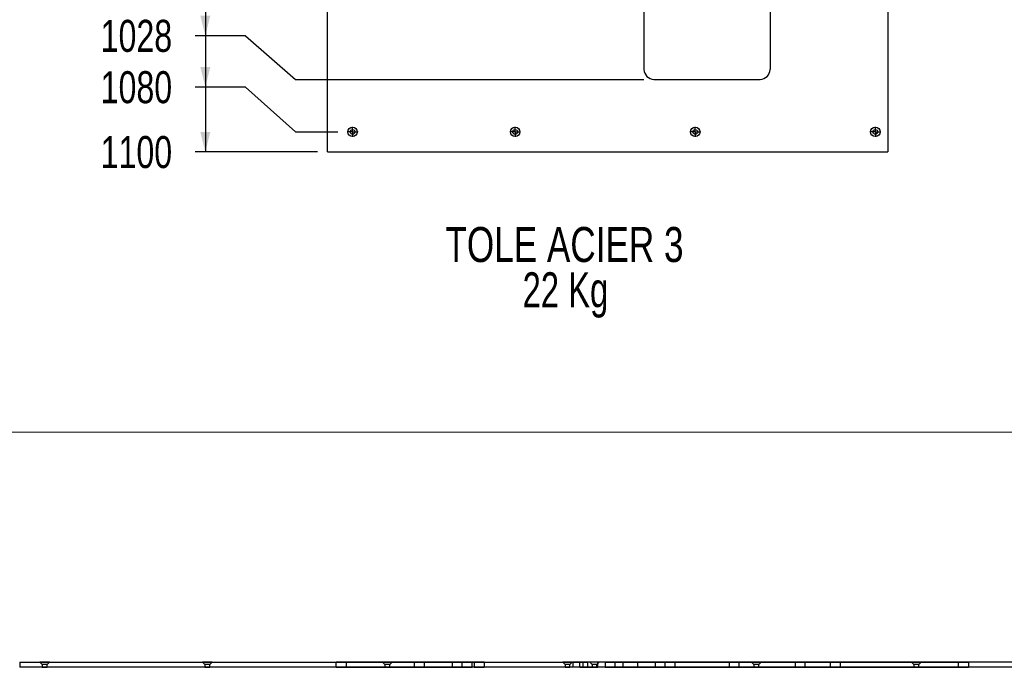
# Model space of a CAD drawing. Header units: millimetres. Extents: x 5 to 589, y 5 to 415.
# Tile 11 of 16: x 310 to 408, y 223 to 287. Entities that reach past the tile are written whole.
import ezdxf

# ---------------------------------------------------------------- set-up
doc = ezdxf.new("R2010")
doc.units = ezdxf.units.MM
doc.linetypes.add('CENTERX2', pattern=[20.32, 12.7, -2.54, 2.54, -2.54])
for name, color, linetype in [('COTES', 1, 'Continuous'), ('NOTES', 6, 'Continuous'), ('TRAIT-MIXTES', 3, 'CENTERX2')]:
    doc.layers.add(name, color=color, linetype=linetype)
doc.layers.add('TRAIT-FORT', color=4, linetype='Continuous', lineweight=25)
doc.styles.add('SLDTEXTSTYLE0', font='TXT', dxfattribs={"width": 0.75})
doc.styles.add('SLDTEXTSTYLE1', font='TXT', dxfattribs={"width": 0.7})
doc.dimstyles.new('SLDDIMSTYLE1', dxfattribs={"dimtxt": 3.2, "dimasz": 2, "dimexe": 0, "dimexo": 0.0625, "dimgap": 0.8, "dimtad": 0, "dimtih": 1, "dimtoh": 1, "dimdec": 0, "dimlfac": 10, "dimrnd": 1e-09, "dimzin": 12, "dimdsep": 46, "dimtxsty": 'SLDTEXTSTYLE0', "dimsah": 1, "dimcen": 0.09, "dimadec": 0, "dimazin": 3, "dimtfac": 1, "dimtdec": 0, "dimtofl": 0, "dimtmove": 0, "dimatfit": 3, "dimfxl": 1, "dimfrac": 2, "dimtolj": 1, "dimtzin": 12, "dimarcsym": 0})

# ---------------------------------------------------------------- blocks, each defined once
blk = doc.blocks.new('SW_NOTE_3')
at = {"layer": 'NOTES', "color": 0, "char_height": 3.5, "attachment_point": 2}
for s, insert, style in [('TOLE ACIER 3', (14.547, 4.512), 'SLDTEXTSTYLE0'), ('22 Kg', (14.643, -0.014), 'SLDTEXTSTYLE1')]:
    blk.add_mtext(s, dxfattribs=dict(at, insert=insert, style=style))
blk = doc.blocks.new('_D_193')
at = {"layer": 'COTES', "color": 1, "transparency": 16777216}
for p, q in [((328.384, 290.878), (328.384, 285.748)), ((332.384, 285.748), (327.384, 285.748)), ((332.384, 285.748), (337.384, 281.384)), ((337.384, 281.384), (372.229, 281.384))]:
    blk.add_line(p, q, dxfattribs=at)
blk.add_solid([(328.384, 285.748), (328.884, 287.748), (327.884, 287.748)], dxfattribs=at)
at = {"layer": 'COTES', "color": 1, "transparency": 16777216, "insert": (317.926, 287.333), "char_height": 3.2, "attachment_point": 1, "style": 'SLDTEXTSTYLE0'}
blk.add_mtext('1028', dxfattribs=at)
blk = doc.blocks.new('_D_194')
at = {"layer": 'COTES', "color": 1, "transparency": 16777216}
for p, q in [((328.384, 285.748), (328.384, 280.617)), ((332.384, 280.617), (327.384, 280.617)), ((332.384, 280.617), (337.384, 276.134)), ((337.384, 276.134), (341.614, 276.134))]:
    blk.add_line(p, q, dxfattribs=at)
blk.add_solid([(328.384, 280.617), (328.884, 282.617), (327.884, 282.617)], dxfattribs=at)
at = {"layer": 'COTES', "color": 1, "transparency": 16777216, "insert": (317.926, 282.202), "char_height": 3.2, "attachment_point": 1, "style": 'SLDTEXTSTYLE0'}
blk.add_mtext('1080', dxfattribs=at)
blk = doc.blocks.new('_D_195')
at = {"layer": 'COTES', "color": 1, "transparency": 16777216}
for p, q in [((328.384, 280.617), (328.384, 274.134)), ((339.604, 274.134), (327.384, 274.134))]:
    blk.add_line(p, q, dxfattribs=at)
blk.add_solid([(328.384, 274.134), (328.884, 276.134), (327.884, 276.134)], dxfattribs=at)
at = {"layer": 'COTES', "color": 1, "transparency": 16777216, "insert": (317.926, 275.719), "char_height": 3.2, "attachment_point": 1, "style": 'SLDTEXTSTYLE0'}
blk.add_mtext('1100', dxfattribs=at)
blk = doc.blocks.new('SW_CENTERMARKSYMBOL_239')
at = {"layer": 'TRAIT-MIXTES', "color": 0}
for p, q in [((-0.25, 0), (-0.49, 0)), ((0, 0), (-0.25, 0)), ((0, 0.25), (0, 0.49)), ((0, 0), (0, 0.25)), ((0, 0), (0, -0.25)), ((0, 0), (0.25, 0)), ((0.25, 0), (0.49, 0)), ((0, -0.25), (0, -0.49))]:
    blk.add_line(p, q, dxfattribs=at)
blk = doc.blocks.new('SW_CENTERMARKSYMBOL_240')
at = {"layer": 'TRAIT-MIXTES', "color": 0}
for p, q in [((-0.25, 0), (-0.49, 0)), ((0, 0), (-0.25, 0)), ((0, 0.25), (0, 0.49)), ((0, 0), (0, 0.25)), ((0, 0), (0, -0.25)), ((0, 0), (0.25, 0)), ((0.25, 0), (0.49, 0)), ((0, -0.25), (0, -0.49))]:
    blk.add_line(p, q, dxfattribs=at)
blk = doc.blocks.new('SW_CENTERMARKSYMBOL_242')
at = {"layer": 'TRAIT-MIXTES', "color": 0}
for p, q in [((-0.25, 0), (-0.49, 0)), ((0, 0), (-0.25, 0)), ((0, 0.25), (0, 0.49)), ((0, 0), (0, 0.25)), ((0, 0), (0, -0.25)), ((0, 0), (0.25, 0)), ((0.25, 0), (0.49, 0)), ((0, -0.25), (0, -0.49))]:
    blk.add_line(p, q, dxfattribs=at)
blk = doc.blocks.new('SW_CENTERMARKSYMBOL_243')
at = {"layer": 'TRAIT-MIXTES', "color": 0}
for p, q in [((-0.25, 0), (-0.49, 0)), ((0, 0), (-0.25, 0)), ((0, 0.25), (0, 0.49)), ((0, 0), (0, 0.25)), ((0, 0), (0, -0.25)), ((0, 0), (0.25, 0)), ((0.25, 0), (0.49, 0)), ((0, -0.25), (0, -0.49))]:
    blk.add_line(p, q, dxfattribs=at)

msp = doc.modelspace()

# ---------------------------------------------------------------- linework, layer by layer
at = {"color": 7, "linetype": 'Continuous', "lineweight": 18}
msp.add_line((578.42957, 246.116), (16.45165, 246.116), dxfattribs=at)
at = {"layer": 'TRAIT-FORT', "color": 4, "linetype": 'Continuous', "lineweight": 25}
for p, q in [((340.60369, 274.13428), (340.60369, 384.13428)), ((396.60367, 355.9347), (396.60367, 274.13428)), ((372.22868, 298.88428), (372.22868, 282.38428)), ((384.82868, 288.38428), (384.82868, 282.38428)), ((373.22868, 281.38428), (383.82868, 281.38428)), ((340.60369, 274.13428), (396.60367, 274.13428)), ((309.82851, 223.12506), (365.82849, 223.12506)), ((309.82851, 223.12506), (309.82851, 222.62506)), ((365.82849, 222.62506), (309.82851, 222.62506)), ((311.85351, 223.12506), (312.08851, 222.89006)), ((311.85351, 223.12506), (312.08851, 222.89006)), ((311.85351, 223.12506), (312.08851, 222.89006)), ((311.85351, 223.12506), (312.08851, 222.89006)), ((311.85351, 223.12506), (312.08851, 222.89006)), ((311.85351, 223.12506), (312.08851, 222.89006)), ((311.85351, 223.12506), (312.08851, 222.89006)), ((311.85351, 223.12506), (312.08851, 222.89006)), ((312.80351, 223.12506), (311.85793, 223.12506)), ((312.80351, 223.12506), (311.85793, 223.12506)), ((312.80351, 223.12506), (311.85793, 223.12506)), ((312.80351, 223.12506), (311.85793, 223.12506)), ((312.80351, 223.12506), (311.85793, 223.12506)), ((312.80351, 223.12506), (311.85793, 223.12506)), ((312.80351, 223.12506), (311.85793, 223.12506)), ((312.80351, 223.12506), (311.85793, 223.12506)), ((312.08851, 222.89006), (312.08851, 222.62506)), ((312.08851, 222.89006), (312.08851, 222.62506)), ((312.08851, 222.89006), (312.08851, 222.62506)), ((312.08851, 222.89006), (312.08851, 222.62506)), ((312.08851, 222.89006), (312.08851, 222.62506)), ((312.08851, 222.89006), (312.08851, 222.62506)), ((312.08851, 222.89006), (312.08851, 222.62506)), ((312.08851, 222.89006), (312.08851, 222.62506)), ((312.56851, 222.89006), (312.08851, 222.89006)), ((312.56851, 222.89006), (312.08851, 222.89006)), ((312.56851, 222.89006), (312.08851, 222.89006)), ((312.56851, 222.89006), (312.08851, 222.89006)), ((312.56851, 222.89006), (312.08851, 222.89006)), ((312.56851, 222.89006), (312.08851, 222.89006)), ((312.56851, 222.89006), (312.08851, 222.89006)), ((312.56851, 222.89006), (312.08851, 222.89006)), ((312.08851, 222.62506), (312.56851, 222.62506)), ((312.08851, 222.62506), (312.56851, 222.62506)), ((312.08851, 222.62506), (312.56851, 222.62506)), ((312.08851, 222.62506), (312.56851, 222.62506)), ((312.08851, 222.62506), (312.56851, 222.62506)), ((312.08851, 222.62506), (312.56851, 222.62506)), ((312.08851, 222.62506), (312.56851, 222.62506)), ((312.08851, 222.62506), (312.56851, 222.62506)), ((312.56851, 222.89006), (312.80351, 223.12506)), ((312.56851, 222.89006), (312.80351, 223.12506)), ((312.56851, 222.89006), (312.80351, 223.12506)), ((312.56851, 222.89006), (312.80351, 223.12506)), ((312.56851, 222.89006), (312.80351, 223.12506)), ((312.56851, 222.89006), (312.80351, 223.12506)), ((312.56851, 222.89006), (312.80351, 223.12506)), ((312.56851, 222.89006), (312.80351, 223.12506)), ((312.56851, 222.62506), (312.56851, 222.89006)), ((312.56851, 222.62506), (312.56851, 222.89006)), ((312.56851, 222.62506), (312.56851, 222.89006)), ((312.56851, 222.62506), (312.56851, 222.89006)), ((312.56851, 222.62506), (312.56851, 222.89006)), ((312.56851, 222.62506), (312.56851, 222.89006)), ((312.56851, 222.62506), (312.56851, 222.89006)), ((312.56851, 222.62506), (312.56851, 222.89006)), ((328.10351, 223.12506), (328.33851, 222.89006)), ((328.10351, 223.12506), (328.33851, 222.89006)), ((328.10351, 223.12506), (328.33851, 222.89006)), ((328.10351, 223.12506), (328.33851, 222.89006)), ((329.05351, 223.12506), (328.10793, 223.12506)), ((329.05351, 223.12506), (328.10793, 223.12506)), ((329.05351, 223.12506), (328.10793, 223.12506)), ((329.05351, 223.12506), (328.10793, 223.12506)), ((328.33851, 222.89006), (328.33851, 222.62506)), ((328.33851, 222.89006), (328.33851, 222.62506)), ((328.33851, 222.89006), (328.33851, 222.62506)), ((328.33851, 222.89006), (328.33851, 222.62506)), ((328.81851, 222.89006), (328.33851, 222.89006)), ((328.81851, 222.89006), (328.33851, 222.89006)), ((328.81851, 222.89006), (328.33851, 222.89006)), ((328.81851, 222.89006), (328.33851, 222.89006)), ((328.33851, 222.62506), (328.81851, 222.62506)), ((328.33851, 222.62506), (328.81851, 222.62506)), ((328.33851, 222.62506), (328.81851, 222.62506)), ((328.33851, 222.62506), (328.81851, 222.62506)), ((328.81851, 222.89006), (329.05351, 223.12506)), ((328.81851, 222.89006), (329.05351, 223.12506)), ((328.81851, 222.89006), (329.05351, 223.12506)), ((328.81851, 222.89006), (329.05351, 223.12506)), ((328.81851, 222.62506), (328.81851, 222.89006)), ((328.81851, 222.62506), (328.81851, 222.89006)), ((328.81851, 222.62506), (328.81851, 222.89006)), ((328.81851, 222.62506), (328.81851, 222.89006)), ((341.4535, 223.12506), (342.4535, 223.12506)), ((341.4535, 222.62506), (341.4535, 223.12506)), ((342.4535, 223.12506), (341.4535, 223.12506)), ((342.4535, 222.62506), (341.4535, 222.62506)), ((341.4535, 222.62506), (342.4535, 222.62506)), ((355.2535, 223.12506), (342.4535, 223.12506)), ((342.4535, 223.12506), (342.4535, 222.62506)), ((342.4535, 223.12506), (353.0535, 223.12506)), ((355.2535, 222.62506), (342.4535, 222.62506)), ((342.4535, 222.62506), (353.0535, 222.62506)), ((346.10351, 223.12506), (346.33851, 222.89006)), ((346.10351, 223.12506), (346.33851, 222.89006)), ((346.10351, 223.12506), (346.33851, 222.89006)), ((346.10351, 223.12506), (346.33851, 222.89006)), ((347.05351, 223.12506), (346.10793, 223.12506)), ((347.05351, 223.12506), (346.10793, 223.12506)), ((347.05351, 223.12506), (346.10793, 223.12506)), ((347.05351, 223.12506), (346.10793, 223.12506)), ((346.33851, 222.89006), (346.33851, 222.62506)), ((346.33851, 222.89006), (346.33851, 222.62506)), ((346.33851, 222.89006), (346.33851, 222.62506)), ((346.33851, 222.89006), (346.33851, 222.62506)), ((346.81851, 222.89006), (346.33851, 222.89006)), ((346.81851, 222.89006), (346.33851, 222.89006)), ((346.81851, 222.89006), (346.33851, 222.89006)), ((346.81851, 222.89006), (346.33851, 222.89006)), ((346.33851, 222.62506), (346.81851, 222.62506)), ((346.33851, 222.62506), (346.81851, 222.62506)), ((346.33851, 222.62506), (346.81851, 222.62506)), ((346.33851, 222.62506), (346.81851, 222.62506)), ((346.81851, 222.89006), (347.05351, 223.12506)), ((346.81851, 222.89006), (347.05351, 223.12506)), ((346.81851, 222.89006), (347.05351, 223.12506)), ((346.81851, 222.89006), (347.05351, 223.12506)), ((346.81851, 222.62506), (346.81851, 222.89006)), ((346.81851, 222.62506), (346.81851, 222.89006)), ((346.81851, 222.62506), (346.81851, 222.89006)), ((346.81851, 222.62506), (346.81851, 222.89006)), ((349.2535, 223.12506), (349.2535, 222.62506)), ((349.2535, 223.12506), (350.2535, 223.12506)), ((350.2535, 223.12506), (349.2535, 223.12506)), ((349.2535, 222.62506), (350.2535, 222.62506)), ((350.2535, 222.62506), (349.2535, 222.62506)), ((355.2535, 223.12506), (350.2535, 223.12506)), ((350.2535, 223.12506), (350.2535, 222.62506)), ((355.2535, 222.62506), (350.2535, 222.62506)), ((353.0535, 223.12506), (353.0535, 222.62506)), ((354.0535, 223.12506), (353.0535, 223.12506)), ((353.0535, 222.62506), (354.0535, 222.62506)), ((354.0535, 222.62506), (354.0535, 223.12506)), ((355.0535, 223.12506), (354.0535, 223.12506)), ((354.0535, 222.62506), (355.0535, 222.62506)), ((355.0535, 222.62506), (355.0535, 223.12506)), ((355.2535, 223.12506), (355.0535, 223.12506)), ((355.2535, 222.62506), (355.0535, 222.62506)), ((355.2535, 223.12506), (355.2535, 222.62506)), ((356.2535, 223.12506), (355.2535, 223.12506)), ((355.2535, 223.12506), (356.2535, 223.12506)), ((355.2535, 223.12506), (356.2535, 223.12506)), ((356.2535, 223.12506), (355.2535, 223.12506)), ((355.2535, 222.62506), (356.2535, 222.62506)), ((356.2535, 222.62506), (355.2535, 222.62506)), ((355.2535, 222.62506), (356.2535, 222.62506)), ((356.2535, 222.62506), (355.2535, 222.62506)), ((356.2535, 223.12506), (356.2535, 222.62506)), ((364.10351, 223.12506), (364.33851, 222.89006)), ((364.10351, 223.12506), (364.33851, 222.89006)), ((364.10351, 223.12506), (364.33851, 222.89006)), ((364.10351, 223.12506), (364.33851, 222.89006)), ((364.10351, 223.12506), (364.33851, 222.89006)), ((364.10351, 223.12506), (364.33851, 222.89006)), ((364.10351, 223.12506), (364.33851, 222.89006)), ((364.10351, 223.12506), (364.33851, 222.89006)), ((365.05351, 223.12506), (364.10793, 223.12506)), ((365.05351, 223.12506), (364.10793, 223.12506)), ((365.05351, 223.12506), (364.10793, 223.12506)), ((365.05351, 223.12506), (364.10793, 223.12506)), ((365.05351, 223.12506), (364.10793, 223.12506)), ((365.05351, 223.12506), (364.10793, 223.12506)), ((365.05351, 223.12506), (364.10793, 223.12506)), ((365.05351, 223.12506), (364.10793, 223.12506)), ((364.33851, 222.89006), (364.33851, 222.62506)), ((364.33851, 222.89006), (364.33851, 222.62506)), ((364.33851, 222.89006), (364.33851, 222.62506)), ((364.33851, 222.89006), (364.33851, 222.62506)), ((364.33851, 222.89006), (364.33851, 222.62506)), ((364.33851, 222.89006), (364.33851, 222.62506)), ((364.33851, 222.89006), (364.33851, 222.62506)), ((364.33851, 222.89006), (364.33851, 222.62506)), ((364.81851, 222.89006), (364.33851, 222.89006)), ((364.81851, 222.89006), (364.33851, 222.89006)), ((364.81851, 222.89006), (364.33851, 222.89006)), ((364.81851, 222.89006), (364.33851, 222.89006)), ((364.81851, 222.89006), (364.33851, 222.89006)), ((364.81851, 222.89006), (364.33851, 222.89006)), ((364.81851, 222.89006), (364.33851, 222.89006)), ((364.81851, 222.89006), (364.33851, 222.89006)), ((364.33851, 222.62506), (364.81851, 222.62506)), ((364.33851, 222.62506), (364.81851, 222.62506)), ((364.33851, 222.62506), (364.81851, 222.62506)), ((364.33851, 222.62506), (364.81851, 222.62506)), ((364.33851, 222.62506), (364.81851, 222.62506)), ((364.33851, 222.62506), (364.81851, 222.62506)), ((364.33851, 222.62506), (364.81851, 222.62506)), ((364.33851, 222.62506), (364.81851, 222.62506)), ((364.81851, 222.89006), (365.05351, 223.12506)), ((364.81851, 222.89006), (365.05351, 223.12506)), ((364.81851, 222.89006), (365.05351, 223.12506)), ((364.81851, 222.89006), (365.05351, 223.12506)), ((364.81851, 222.89006), (365.05351, 223.12506)), ((364.81851, 222.89006), (365.05351, 223.12506)), ((364.81851, 222.89006), (365.05351, 223.12506)), ((364.81851, 222.89006), (365.05351, 223.12506)), ((364.81851, 222.62506), (364.81851, 222.89006)), ((364.81851, 222.62506), (364.81851, 222.89006)), ((364.81851, 222.62506), (364.81851, 222.89006)), ((364.81851, 222.62506), (364.81851, 222.89006)), ((364.81851, 222.62506), (364.81851, 222.89006)), ((364.81851, 222.62506), (364.81851, 222.89006)), ((364.81851, 222.62506), (364.81851, 222.89006)), ((364.81851, 222.62506), (364.81851, 222.89006)), ((365.1035, 223.12506), (365.1035, 222.62506)), ((365.82849, 223.12506), (365.1035, 223.12506)), ((365.82849, 222.62506), (365.1035, 222.62506)), ((365.82849, 222.62506), (365.82849, 223.12506)), ((365.8285, 222.62506), (365.8285, 223.12506)), ((490.8285, 223.12506), (365.8285, 223.12506)), ((365.8285, 223.12506), (366.6035, 223.12506)), ((490.8285, 222.62506), (365.8285, 222.62506)), ((365.8285, 222.62506), (366.6035, 222.62506)), ((366.10349, 223.12506), (366.10349, 222.62506)), ((366.10349, 222.62506), (367.5991, 222.62506)), ((366.1035, 223.12506), (366.1035, 222.62506)), ((366.1035, 222.62506), (367.5991, 222.62506)), ((367.60349, 223.12506), (366.10789, 223.12506)), ((367.6035, 223.12506), (366.10789, 223.12506)), ((366.6035, 222.62506), (366.6035, 223.12506)), ((366.80351, 223.12506), (367.03851, 222.89006)), ((366.80351, 223.12506), (367.03851, 222.89006)), ((366.80351, 223.12506), (367.03851, 222.89006)), ((366.80351, 223.12506), (367.03851, 222.89006)), ((366.80351, 223.12506), (367.03851, 222.89006)), ((366.80351, 223.12506), (367.03851, 222.89006)), ((366.80351, 223.12506), (367.03851, 222.89006)), ((366.80351, 223.12506), (367.03851, 222.89006)), ((367.75351, 223.12506), (366.80793, 223.12506)), ((367.75351, 223.12506), (366.80793, 223.12506)), ((367.75351, 223.12506), (366.80793, 223.12506)), ((367.75351, 223.12506), (366.80793, 223.12506)), ((367.75351, 223.12506), (366.80793, 223.12506)), ((367.75351, 223.12506), (366.80793, 223.12506)), ((367.75351, 223.12506), (366.80793, 223.12506)), ((367.75351, 223.12506), (366.80793, 223.12506)), ((367.03851, 222.89006), (367.03851, 222.62506)), ((367.03851, 222.89006), (367.03851, 222.62506)), ((367.03851, 222.89006), (367.03851, 222.62506)), ((367.03851, 222.89006), (367.03851, 222.62506)), ((367.03851, 222.89006), (367.03851, 222.62506)), ((367.03851, 222.89006), (367.03851, 222.62506)), ((367.03851, 222.89006), (367.03851, 222.62506)), ((367.03851, 222.89006), (367.03851, 222.62506)), ((367.51851, 222.89006), (367.03851, 222.89006)), ((367.51851, 222.89006), (367.03851, 222.89006)), ((367.51851, 222.89006), (367.03851, 222.89006)), ((367.51851, 222.89006), (367.03851, 222.89006)), ((367.51851, 222.89006), (367.03851, 222.89006)), ((367.51851, 222.89006), (367.03851, 222.89006)), ((367.51851, 222.89006), (367.03851, 222.89006)), ((367.51851, 222.89006), (367.03851, 222.89006)), ((367.03851, 222.62506), (367.51851, 222.62506)), ((367.03851, 222.62506), (367.51851, 222.62506)), ((367.03851, 222.62506), (367.51851, 222.62506)), ((367.03851, 222.62506), (367.51851, 222.62506)), ((367.03851, 222.62506), (367.51851, 222.62506)), ((367.03851, 222.62506), (367.51851, 222.62506)), ((367.03851, 222.62506), (367.51851, 222.62506)), ((367.03851, 222.62506), (367.51851, 222.62506)), ((367.51851, 222.89006), (367.75351, 223.12506)), ((367.51851, 222.89006), (367.75351, 223.12506)), ((367.51851, 222.89006), (367.75351, 223.12506)), ((367.51851, 222.89006), (367.75351, 223.12506)), ((367.51851, 222.89006), (367.75351, 223.12506)), ((367.51851, 222.89006), (367.75351, 223.12506)), ((367.51851, 222.89006), (367.75351, 223.12506)), ((367.51851, 222.89006), (367.75351, 223.12506)), ((367.51851, 222.62506), (367.51851, 222.89006)), ((367.51851, 222.62506), (367.51851, 222.89006)), ((367.51851, 222.62506), (367.51851, 222.89006)), ((367.51851, 222.62506), (367.51851, 222.89006)), ((367.51851, 222.62506), (367.51851, 222.89006)), ((367.51851, 222.62506), (367.51851, 222.89006)), ((367.51851, 222.62506), (367.51851, 222.89006)), ((367.51851, 222.62506), (367.51851, 222.89006)), ((367.60349, 222.62506), (367.60349, 223.12506)), ((367.6035, 222.62506), (367.6035, 223.12506)), ((368.3535, 223.12506), (368.3535, 222.62506)), ((369.3535, 223.12506), (368.3535, 223.12506)), ((369.3535, 223.12506), (368.3535, 223.12506)), ((368.3535, 223.12506), (369.3535, 223.12506)), ((368.3535, 223.12506), (369.3535, 223.12506)), ((373.3535, 223.12506), (368.3535, 223.12506)), ((368.3535, 223.12506), (369.3535, 223.12506)), ((368.3535, 222.62506), (369.3535, 222.62506)), ((369.3535, 222.62506), (368.3535, 222.62506)), ((368.3535, 222.62506), (369.3535, 222.62506)), ((369.3535, 222.62506), (368.3535, 222.62506)), ((369.3535, 222.62506), (368.3535, 222.62506)), ((373.3535, 222.62506), (368.3535, 222.62506)), ((369.3535, 222.62506), (369.3535, 223.12506)), ((369.3535, 223.12506), (387.3535, 223.12506)), ((369.3535, 223.12506), (380.7535, 223.12506)), ((369.3535, 223.12506), (403.6535, 223.12506)), ((369.3535, 222.62506), (387.3535, 222.62506)), ((369.3535, 222.62506), (380.7535, 222.62506)), ((369.3535, 222.62506), (403.6535, 222.62506)), ((370.1035, 223.12506), (370.1035, 222.62506)), ((370.1035, 222.62506), (371.5991, 222.62506)), ((371.6035, 223.12506), (370.10789, 223.12506)), ((371.6035, 222.62506), (371.6035, 223.12506)), ((373.3535, 223.12506), (373.3535, 222.62506)), ((374.3535, 223.12506), (373.3535, 223.12506)), ((373.3535, 222.62506), (374.3535, 222.62506)), ((374.3535, 222.62506), (374.3535, 223.12506)), ((375.3535, 223.12506), (374.3535, 223.12506)), ((374.3535, 222.62506), (375.3535, 222.62506)), ((375.3535, 222.62506), (375.3535, 223.12506)), ((375.3535, 223.12506), (403.6535, 223.12506)), ((375.3535, 222.62506), (403.6535, 222.62506)), ((380.7535, 223.12506), (380.7535, 222.62506)), ((381.7535, 223.12506), (380.7535, 223.12506)), ((380.7535, 223.12506), (381.7535, 223.12506)), ((380.7535, 222.62506), (381.7535, 222.62506)), ((381.7535, 222.62506), (380.7535, 222.62506)), ((381.7535, 222.62506), (381.7535, 223.12506)), ((382.97851, 223.12506), (383.21351, 222.89006)), ((382.97851, 223.12506), (383.21351, 222.89006)), ((382.97851, 223.12506), (383.21351, 222.89006)), ((382.97851, 223.12506), (383.21351, 222.89006)), ((383.92851, 223.12506), (382.98293, 223.12506)), ((383.92851, 223.12506), (382.98293, 223.12506)), ((383.92851, 223.12506), (382.98293, 223.12506)), ((383.92851, 223.12506), (382.98293, 223.12506)), ((383.21351, 222.89006), (383.21351, 222.62506)), ((383.21351, 222.89006), (383.21351, 222.62506)), ((383.21351, 222.89006), (383.21351, 222.62506)), ((383.21351, 222.89006), (383.21351, 222.62506)), ((383.69351, 222.89006), (383.21351, 222.89006)), ((383.69351, 222.89006), (383.21351, 222.89006)), ((383.69351, 222.89006), (383.21351, 222.89006)), ((383.69351, 222.89006), (383.21351, 222.89006)), ((383.21351, 222.62506), (383.69351, 222.62506)), ((383.21351, 222.62506), (383.69351, 222.62506)), ((383.21351, 222.62506), (383.69351, 222.62506)), ((383.21351, 222.62506), (383.69351, 222.62506)), ((383.69351, 222.89006), (383.92851, 223.12506)), ((383.69351, 222.89006), (383.92851, 223.12506)), ((383.69351, 222.89006), (383.92851, 223.12506)), ((383.69351, 222.89006), (383.92851, 223.12506)), ((383.69351, 222.62506), (383.69351, 222.89006)), ((383.69351, 222.62506), (383.69351, 222.89006)), ((383.69351, 222.62506), (383.69351, 222.89006)), ((383.69351, 222.62506), (383.69351, 222.89006)), ((388.3535, 223.12506), (387.3535, 223.12506)), ((387.3535, 223.12506), (387.3535, 222.62506)), ((387.3535, 223.12506), (388.3535, 223.12506)), ((387.3535, 222.62506), (388.3535, 222.62506)), ((388.3535, 222.62506), (387.3535, 222.62506)), ((388.3535, 222.62506), (388.3535, 223.12506)), ((390.8288, 223.12506), (390.8288, 222.62506)), ((391.8288, 223.12506), (390.8288, 223.12506)), ((390.8288, 223.12506), (391.8288, 223.12506)), ((391.8288, 222.62506), (390.8288, 222.62506)), ((390.8288, 222.62506), (391.8288, 222.62506)), ((426.8288, 223.12506), (391.8288, 223.12506)), ((391.8288, 223.12506), (391.8288, 222.62506)), ((426.8288, 222.62506), (391.8288, 222.62506)), ((398.97851, 223.12506), (399.21351, 222.89006)), ((398.97851, 223.12506), (399.21351, 222.89006)), ((398.97851, 223.12506), (399.21351, 222.89006)), ((398.97851, 223.12506), (399.21351, 222.89006)), ((399.92851, 223.12506), (398.98293, 223.12506)), ((399.92851, 223.12506), (398.98293, 223.12506)), ((399.92851, 223.12506), (398.98293, 223.12506)), ((399.92851, 223.12506), (398.98293, 223.12506)), ((399.21351, 222.89006), (399.21351, 222.62506)), ((399.21351, 222.89006), (399.21351, 222.62506)), ((399.21351, 222.89006), (399.21351, 222.62506)), ((399.21351, 222.89006), (399.21351, 222.62506)), ((399.69351, 222.89006), (399.21351, 222.89006)), ((399.69351, 222.89006), (399.21351, 222.89006)), ((399.69351, 222.89006), (399.21351, 222.89006)), ((399.69351, 222.89006), (399.21351, 222.89006)), ((399.21351, 222.62506), (399.69351, 222.62506)), ((399.21351, 222.62506), (399.69351, 222.62506)), ((399.21351, 222.62506), (399.69351, 222.62506)), ((399.21351, 222.62506), (399.69351, 222.62506)), ((399.69351, 222.89006), (399.92851, 223.12506)), ((399.69351, 222.89006), (399.92851, 223.12506)), ((399.69351, 222.89006), (399.92851, 223.12506)), ((399.69351, 222.89006), (399.92851, 223.12506)), ((399.69351, 222.62506), (399.69351, 222.89006)), ((399.69351, 222.62506), (399.69351, 222.89006)), ((399.69351, 222.62506), (399.69351, 222.89006)), ((399.69351, 222.62506), (399.69351, 222.89006)), ((403.6535, 222.62506), (403.6535, 223.12506)), ((403.6535, 223.12506), (404.6535, 223.12506)), ((404.6535, 223.12506), (403.6535, 223.12506)), ((403.6535, 222.62506), (404.6535, 222.62506)), ((404.6535, 222.62506), (403.6535, 222.62506)), ((404.6535, 223.12506), (404.6535, 222.62506))]:
    msp.add_line(p, q, dxfattribs=at)
for centre, radius in [((343.10369, 276.13428), 0.475), ((359.35369, 276.13428), 0.475), ((377.35369, 276.13428), 0.475), ((395.35369, 276.13428), 0.475), ((343.10369, 276.13428), 0.24), ((359.35369, 276.13428), 0.24), ((377.35369, 276.13428), 0.24), ((395.35369, 276.13428), 0.24)]:
    msp.add_circle(centre, radius, dxfattribs=at)
for centre, start, end in [((373.22868, 282.38428), 180, 270), ((383.82868, 282.38428), 270, 0)]:
    msp.add_arc(centre, 1, start, end, dxfattribs=at)

# ---------------------------------------------------------------- block references
at = {"layer": 'NOTES', "color": 211}
msp.add_blockref('SW_NOTE_3', (349.73396, 262.11647), dxfattribs=at)
at = {"layer": 'TRAIT-MIXTES', "color": 3}
for name, p in [('SW_CENTERMARKSYMBOL_242', (343.10369, 276.13428)), ('SW_CENTERMARKSYMBOL_240', (359.35369, 276.13428)), ('SW_CENTERMARKSYMBOL_239', (377.35369, 276.13428)), ('SW_CENTERMARKSYMBOL_243', (395.35369, 276.13428))]:
    msp.add_blockref(name, p, dxfattribs=at)

# ---------------------------------------------------------------- dimensions: what is measured, and where the dimension line sits
at = {"layer": 'COTES', "color": 1}
for feature_location, offset, origin, picture, middle in [((373.2286779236, 281.3842820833), (-45.844775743, 4.3633999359), (340.6036880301, 384.1342820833), '_D_193', (322.6550130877, 285.7476820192)), ((342.61369, 276.13428), (-15.22979, 4.4826), (340.60369, 384.13428), '_D_194', (322.65501, 280.61688)), ((340.60369, 274.13428), (-13.21979, 0), (340.60369, 384.13428), '_D_195', (322.65501, 274.13428))]:
    dim = msp.add_ordinate_dim(feature_location=feature_location, offset=offset, dtype=0, origin=origin, dimstyle='SLDDIMSTYLE1', dxfattribs=at)
    dim.commit()
    dim.dimension.update_dxf_attribs({"geometry": picture, "text_midpoint": middle})

doc.saveas('drawing.dxf')
